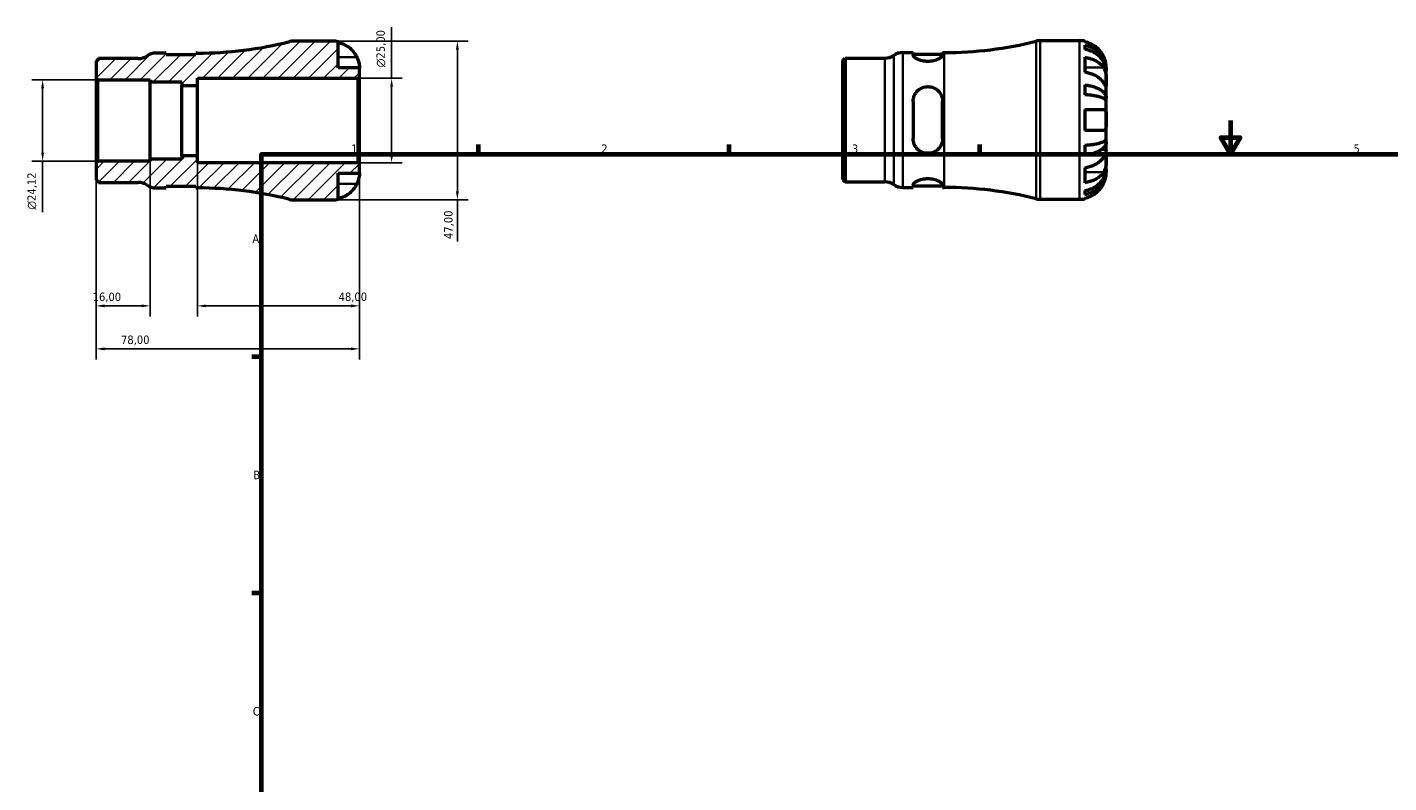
# Model space of a CAD drawing. Header units: millimetres. Extents: x -59 to 667, y 0 to 521.
# Tile 2 of 3: x -59 to 344, y 224 to 448. Entities that reach past the tile are written whole.
import ezdxf

# ---------------------------------------------------------------- set-up
doc = ezdxf.new("R2010")
doc.units = ezdxf.units.MM
for name, color, linetype, lineweight in [('Border (ISO)', 7, 'Continuous', 70), ('Dimension (ISO)', 7, 'Continuous', 25), ('Hatch (ISO)', 7, 'Continuous', 18), ('Visible (ISO)', 7, 'Continuous', 50), ('Visible Narrow (ISO)', 7, 'Continuous', 35)]:
    doc.layers.add(name, color=color, linetype=linetype, lineweight=lineweight)
doc.styles.add('Note Text (ISO)', font='tahoma.ttf')
doc.dimstyles.new('Default (ISO)', dxfattribs={"dimtxt": 2.5, "dimasz": 2.5, "dimexe": 3.175, "dimexo": 0, "dimgap": 0.762, "dimtad": 1, "dimrnd": 1e-08, "dimzin": 0, "dimtxsty": 'Note Text (ISO)', "dimcen": 0.09, "dimdle": 10, "dimclrd": 256, "dimclre": 256, "dimclrt": 232, "dimazin": 0, "dimtfac": 1.40208, "dimtmove": 0, "dimatfit": 3, "dimfxl": 1, "dimtolj": 1, "dimtzin": 0, "dimlwd": -1, "dimlwe": -1, "dimarcsym": 0})

# ---------------------------------------------------------------- blocks, each defined once
blk = doc.blocks.new('Borders Default Border')
at = {"layer": 'Border (ISO)'}
for p, q in [((74.25, 410), (74.25, 412.9)), ((148.5, 410), (148.5, 412.9)), ((222.75, 410), (222.75, 412.9)), ((10, 350), (7.1, 350)), ((10, 280), (7.1, 280))]:
    blk.add_line(p, q, dxfattribs=at)
at = {"layer": 'Border (ISO)', "flags": 128}
for points in [[(297, 420), (297, 410), (294.11, 415), (299.89, 415), (297, 410)], [(10, 10), (10, 410), (584, 410), (584, 10), (10, 10)]]:
    blk.add_lwpolyline(points, dxfattribs=at)
at = {"layer": 'Border (ISO)', "color": 232, "true_color": 0xca0064, "char_height": 2.5, "attachment_point": 7, "style": 'Note Text (ISO)'}
for s, insert in [('1', (36.56, 410.4)), ('2', (110.62, 410.4)), ('3', (184.85, 410.35)), ('4', (259, 410.4)), ('5', (333.39, 410.35)), ('A', (7.29, 383.75)), ('B', (7.59, 313.75)), ('C', (7.43, 243.71))]:
    blk.add_mtext(s, dxfattribs=dict(at, insert=insert))
blk = doc.blocks.new('*D7')
at = {"layer": 'Defpoints', "color": 0, "transparency": 16777216}
for p in [(31.12, 443.5), (31.12, 396.5), (68, 396.5)]:
    blk.add_point(p, dxfattribs=at)
at = {"layer": 'Dimension (ISO)', "transparency": 16777216}
for p, q in [((31.12, 443.5), (71.17, 443.5)), ((68, 441), (68, 399)), ((31.12, 396.5), (71.17, 396.5)), ((68, 396.5), (68, 384.13))]:
    blk.add_line(p, q, dxfattribs=at)
for points in [[(67.58, 441), (68.41, 441), (68, 443.5)], [(67.58, 399), (68.41, 399), (68, 396.5)]]:
    blk.add_solid(points, dxfattribs=at)
at = {"layer": 'Dimension (ISO)', "color": 232, "true_color": 0xca0064, "transparency": 16777216, "insert": (64.06, 384.9), "char_height": 2.5, "attachment_point": 1, "rotation": 90, "style": 'Note Text (ISO)'}
blk.add_mtext('\\A1;47,00', dxfattribs=at)
blk = doc.blocks.new('*D8')
at = {"layer": 'Defpoints', "color": 0, "transparency": 16777216}
for p in [(38.53, 432.5), (48.53, 432.5), (38.53, 407.5)]:
    blk.add_point(p, dxfattribs=at)
at = {"layer": 'Dimension (ISO)', "transparency": 16777216}
for p, q in [((48.53, 432.5), (48.53, 447.63)), ((38.53, 432.5), (51.7, 432.5)), ((48.53, 410), (48.53, 430)), ((38.53, 407.5), (51.7, 407.5))]:
    blk.add_line(p, q, dxfattribs=at)
for points in [[(48.11, 430), (48.95, 430), (48.53, 432.5)], [(48.11, 410), (48.95, 410), (48.53, 407.5)]]:
    blk.add_solid(points, dxfattribs=at)
at = {"layer": 'Dimension (ISO)', "color": 232, "true_color": 0xca0064, "transparency": 16777216, "insert": (44.01, 435.76), "char_height": 2.5, "attachment_point": 1, "rotation": 90, "style": 'Note Text (ISO)'}
blk.add_mtext('\\A1;\\fAIGDT|b0|i0;\\H2.5000;\\ln\\fTahoma|b0|i0;\\H2.5000;25,00', dxfattribs=at)
blk = doc.blocks.new('*D9')
at = {"layer": 'Defpoints', "color": 0, "transparency": 16777216}
for p in [(-39, 407.47), (-23, 408.54), (-39, 365.09)]:
    blk.add_point(p, dxfattribs=at)
at = {"layer": 'Dimension (ISO)', "transparency": 16777216}
for p, q in [((-39, 407.47), (-39, 361.91)), ((-23, 408.54), (-23, 361.91)), ((-25.5, 365.09), (-36.5, 365.09))]:
    blk.add_line(p, q, dxfattribs=at)
for points in [[(-36.5, 365.51), (-36.5, 364.67), (-39, 365.09)], [(-25.5, 365.51), (-25.5, 364.67), (-23, 365.09)]]:
    blk.add_solid(points, dxfattribs=at)
at = {"layer": 'Dimension (ISO)', "color": 232, "true_color": 0xca0064, "transparency": 16777216, "insert": (-40.02, 369.02), "char_height": 2.5, "attachment_point": 1, "style": 'Note Text (ISO)'}
blk.add_mtext('\\A1;16,00', dxfattribs=at)
blk = doc.blocks.new('*D10')
at = {"layer": 'Defpoints', "color": 0, "transparency": 16777216}
for p in [(-9, 409.58), (39, 407.03), (39, 365.09)]:
    blk.add_point(p, dxfattribs=at)
at = {"layer": 'Dimension (ISO)', "transparency": 16777216}
for p, q in [((-9, 409.58), (-9, 361.91)), ((39, 407.03), (39, 361.91)), ((-6.5, 365.09), (36.5, 365.09))]:
    blk.add_line(p, q, dxfattribs=at)
for points in [[(-6.5, 365.51), (-6.5, 364.67), (-9, 365.09)], [(36.5, 365.51), (36.5, 364.67), (39, 365.09)]]:
    blk.add_solid(points, dxfattribs=at)
at = {"layer": 'Dimension (ISO)', "color": 232, "true_color": 0xca0064, "transparency": 16777216, "insert": (32.83, 369.03), "char_height": 2.5, "attachment_point": 1, "style": 'Note Text (ISO)'}
blk.add_mtext('\\A1;48,00', dxfattribs=at)
blk = doc.blocks.new('*D11')
at = {"layer": 'Defpoints', "color": 0, "transparency": 16777216}
for p in [(-39, 407.47), (39, 407.03), (-39, 352.35)]:
    blk.add_point(p, dxfattribs=at)
at = {"layer": 'Dimension (ISO)', "transparency": 16777216}
for p, q in [((-39, 407.47), (-39, 349.18)), ((39, 407.03), (39, 349.18)), ((36.5, 352.35), (-36.5, 352.35))]:
    blk.add_line(p, q, dxfattribs=at)
for points in [[(-36.5, 352.77), (-36.5, 351.93), (-39, 352.35)], [(36.5, 352.77), (36.5, 351.93), (39, 352.35)]]:
    blk.add_solid(points, dxfattribs=at)
at = {"layer": 'Dimension (ISO)', "color": 232, "true_color": 0xca0064, "transparency": 16777216, "insert": (-31.62, 356.29), "char_height": 2.5, "attachment_point": 1, "style": 'Note Text (ISO)'}
blk.add_mtext('\\A1;78,00', dxfattribs=at)
blk = doc.blocks.new('*D12')
at = {"layer": 'Defpoints', "color": 0, "transparency": 16777216}
for p in [(-38.53, 432.06), (-54.83, 407.94), (-38.53, 407.94)]:
    blk.add_point(p, dxfattribs=at)
at = {"layer": 'Dimension (ISO)', "transparency": 16777216}
for p, q in [((-38.53, 432.06), (-58, 432.06)), ((-54.83, 429.56), (-54.83, 410.44)), ((-38.53, 407.94), (-58, 407.94)), ((-54.83, 407.94), (-54.83, 392.82))]:
    blk.add_line(p, q, dxfattribs=at)
for points in [[(-55.24, 429.56), (-54.41, 429.56), (-54.83, 432.06)], [(-55.24, 410.44), (-54.41, 410.44), (-54.83, 407.94)]]:
    blk.add_solid(points, dxfattribs=at)
at = {"layer": 'Dimension (ISO)', "color": 232, "true_color": 0xca0064, "transparency": 16777216, "insert": (-59.35, 393.58), "char_height": 2.5, "attachment_point": 1, "rotation": 90, "style": 'Note Text (ISO)'}
blk.add_mtext('\\A1;\\fAIGDT|b0|i0;\\H2.5000;\\ln\\fTahoma|b0|i0;\\H2.5000;24,12', dxfattribs=at)

msp = doc.modelspace()

# ---------------------------------------------------------------- hatches: boundary and pattern name
at = {"layer": 'Hatch (ISO)'}
h = msp.add_hatch(dxfattribs=at)
h.set_pattern_fill('ANSI31', color=256, scale=25.4, style=0)
h.set_pattern_definition([(45, (0, 0), (-2.245064, 2.245064), [])])
edge = h.paths.add_edge_path()
edge.add_ellipse((19.428, 401.2), major_axis=(-1.148, -4.558), ratio=1, start_angle=0, end_angle=14.13648)
edge.add_line((19.428, 396.5), (31.124, 396.5))
edge.add_ellipse((31.124, 404.375), major_axis=(0, -7.875), ratio=1, start_angle=0, end_angle=11.53696)
edge.add_line((32.699, 396.659), (32.699, 404.375))
edge.add_line((32.699, 404.375), (38.999, 404.375))
edge.add_line((38.999, 404.375), (38.999, 407.03))
edge.add_line((38.999, 407.03), (38.529, 407.5))
edge.add_line((38.529, 407.5), (-9.001, 407.5))
edge.add_line((-9.001, 407.5), (-9.001, 409.583))
edge.add_line((-9.001, 409.583), (-13.621, 409.583))
edge.add_line((-13.621, 409.583), (-13.621, 408.544))
edge.add_line((-13.621, 408.544), (-23.001, 408.544))
edge.add_line((-23.001, 408.544), (-23.001, 407.942))
edge.add_line((-23.001, 407.942), (-38.531, 407.942))
edge.add_line((-38.531, 407.942), (-39.001, 407.471))
edge.add_line((-39.001, 407.471), (-39.001, 402.394))
edge.add_line((-39.001, 402.394), (-38.277, 401.67))
edge.add_line((-38.277, 401.67), (-26.573, 401.67))
edge.add_ellipse((-26.573, 396.97), major_axis=(0, 4.7), ratio=1, start_angle=325.58849, end_angle=360, ccw=False)
edge.add_ellipse((-21.26, 404.725), major_axis=(-2.656, -3.877), ratio=1, start_angle=0, end_angle=34.41151)
edge.add_line((-21.26, 400.025), (-18.198, 400.025))
edge.add_line((-18.198, 400.025), (-18.198, 400.525))
edge.add_line((-18.198, 400.525), (-9.448, 400.525))
edge.add_line((-9.448, 400.525), (-9.448, 400.025))
edge.add_line((-9.448, 400.025), (-9.001, 400.025))
edge.add_ellipse((-9.001, 288.324), major_axis=(0, 111.701), ratio=1, start_angle=345.86352, end_angle=360, ccw=False)
edge = h.paths.add_edge_path()
edge.add_ellipse((19.428, 438.8), major_axis=(0, 4.7), ratio=1, start_angle=0, end_angle=14.13648)
edge.add_ellipse((-9.001, 551.676), major_axis=(27.281, -108.318), ratio=1, start_angle=345.86352, end_angle=360, ccw=False)
edge.add_line((-9.001, 439.975), (-9.448, 439.975))
edge.add_line((-9.448, 439.975), (-9.448, 439.475))
edge.add_line((-9.448, 439.475), (-18.198, 439.475))
edge.add_line((-18.198, 439.475), (-18.198, 439.975))
edge.add_line((-18.198, 439.975), (-21.26, 439.975))
edge.add_ellipse((-21.26, 435.275), major_axis=(0, 4.7), ratio=1, start_angle=0, end_angle=34.41151)
edge.add_ellipse((-26.573, 443.03), major_axis=(2.656, -3.878), ratio=1, start_angle=325.58849, end_angle=360, ccw=False)
edge.add_line((-26.573, 438.33), (-38.277, 438.33))
edge.add_line((-38.277, 438.33), (-39.001, 437.606))
edge.add_line((-39.001, 437.606), (-39.001, 432.529))
edge.add_line((-39.001, 432.529), (-38.531, 432.058))
edge.add_line((-38.531, 432.058), (-23.001, 432.058))
edge.add_line((-23.001, 432.058), (-23.001, 431.456))
edge.add_line((-23.001, 431.456), (-13.621, 431.456))
edge.add_line((-13.621, 431.456), (-13.621, 430.417))
edge.add_line((-13.621, 430.417), (-9.001, 430.417))
edge.add_line((-9.001, 430.417), (-9.001, 432.5))
edge.add_line((-9.001, 432.5), (38.529, 432.5))
edge.add_line((38.529, 432.5), (38.999, 432.97))
edge.add_line((38.999, 432.97), (38.999, 435.625))
edge.add_line((38.999, 435.625), (32.699, 435.625))
edge.add_line((32.699, 435.625), (32.699, 443.341))
edge.add_ellipse((31.124, 435.625), major_axis=(1.575, 7.716), ratio=1, start_angle=0, end_angle=11.53696)
edge.add_line((31.124, 443.5), (19.428, 443.5))

# ---------------------------------------------------------------- linework, layer by layer
at = {"layer": 'Visible (ISO)'}
for p, q in [((240.604, 443.655), (252.3, 443.655)), ((-18.198, 439.975), (-21.26, 439.975)), ((-18.198, 439.475), (-18.198, 439.975)), ((-9.001, 439.975), (-9.448, 439.975)), ((-9.448, 439.975), (-9.448, 439.475)), ((31.124, 443.5), (19.428, 443.5)), ((32.699, 435.625), (32.699, 443.341)), ((199.916, 440.13), (202.979, 440.13)), ((202.979, 440.13), (202.979, 439.358)), ((202.979, 439.63), (211.729, 439.63)), ((211.729, 439.358), (211.729, 440.13)), ((211.729, 440.13), (212.175, 440.13)), ((253.875, 443.496), (253.875, 443.282)), ((253.875, 442.274), (253.875, 441.066)), ((-38.277, 438.33), (-39.001, 437.606)), ((-39.001, 437.606), (-39.001, 432.529)), ((-26.573, 438.33), (-38.277, 438.33)), ((-9.448, 439.475), (-18.198, 439.475)), ((38.999, 435.625), (32.699, 435.625)), ((38.999, 432.97), (38.999, 435.625)), ((182.175, 437.761), (182.899, 438.485)), ((182.175, 402.548), (182.175, 437.761)), ((182.899, 438.485), (194.604, 438.485)), ((182.899, 438.485), (182.899, 401.825)), ((253.875, 438.736), (253.875, 434.281)), ((260.175, 434.774), (260.175, 435.78)), ((-39.001, 432.529), (-38.531, 432.058)), ((-39.001, 432.529), (-39.001, 407.471)), ((-38.531, 432.058), (-23.001, 432.058)), ((-38.531, 407.942), (-38.531, 432.058)), ((-23.001, 432.058), (-23.001, 431.456)), ((-9.001, 430.417), (-9.001, 432.5)), ((-9.001, 432.5), (38.529, 432.5)), ((38.529, 432.5), (38.999, 432.97)), ((38.529, 432.5), (38.529, 407.5)), ((38.999, 407.03), (38.999, 432.97)), ((260.175, 434.774), (260.163, 434.774)), ((260.175, 434.392), (260.175, 434.774)), ((260.175, 431.203), (260.175, 434.392)), ((-23.001, 431.456), (-13.621, 431.456)), ((-23.001, 408.544), (-23.001, 431.456)), ((-13.621, 431.456), (-13.621, 430.417)), ((-13.621, 430.417), (-9.001, 430.417)), ((-13.621, 409.583), (-13.621, 430.417)), ((-9.001, 409.583), (-9.001, 430.417)), ((253.875, 430.525), (253.875, 427.609)), ((260.175, 426.593), (260.175, 431.203)), ((202.979, 425.655), (202.979, 414.655)), ((211.729, 414.655), (211.729, 425.655)), ((260.175, 426.593), (259.267, 426.593)), ((260.175, 425.669), (260.175, 426.593)), ((260.175, 420.155), (260.175, 425.669)), ((253.875, 423.305), (253.875, 417.005)), ((260.175, 414.64), (260.175, 420.155)), ((253.875, 412.701), (253.875, 409.785)), ((260.175, 413.717), (259.267, 413.717)), ((260.175, 413.717), (260.175, 414.64)), ((260.175, 409.106), (260.175, 413.717)), ((-38.531, 407.942), (-39.001, 407.471)), ((-39.001, 407.471), (-39.001, 402.394)), ((-23.001, 407.942), (-38.531, 407.942)), ((-13.621, 408.544), (-23.001, 408.544)), ((-23.001, 408.544), (-23.001, 407.942)), ((-9.001, 409.583), (-13.621, 409.583)), ((-13.621, 409.583), (-13.621, 408.544)), ((-9.001, 407.5), (-9.001, 409.583)), ((38.529, 407.5), (-9.001, 407.5)), ((38.999, 407.03), (38.529, 407.5)), ((260.175, 405.918), (260.175, 409.106)), ((32.699, 396.659), (32.699, 404.375)), ((32.699, 404.375), (38.999, 404.375)), ((38.999, 404.375), (38.999, 407.03)), ((253.875, 406.029), (253.875, 401.574)), ((260.175, 405.535), (260.163, 405.535)), ((260.175, 405.535), (260.175, 405.918)), ((260.175, 404.53), (260.175, 405.535)), ((-39.001, 402.394), (-38.277, 401.67)), ((-38.277, 401.67), (-26.573, 401.67)), ((-21.26, 400.025), (-18.198, 400.025)), ((-18.198, 400.025), (-18.198, 400.525)), ((-18.198, 400.525), (-9.448, 400.525)), ((-9.448, 400.525), (-9.448, 400.025)), ((-9.448, 400.025), (-9.001, 400.025)), ((182.175, 402.548), (182.899, 401.825)), ((182.899, 401.825), (194.604, 401.825)), ((199.916, 400.18), (202.979, 400.18)), ((202.979, 400.952), (202.979, 400.18)), ((202.979, 400.68), (211.729, 400.68)), ((211.729, 400.18), (211.729, 400.952)), ((211.729, 400.18), (212.175, 400.18)), ((253.875, 399.244), (253.875, 398.036)), ((19.428, 396.5), (31.124, 396.5)), ((240.604, 396.655), (252.3, 396.655)), ((253.875, 397.028), (253.875, 396.814))]:
    msp.add_line(p, q, dxfattribs=at)
for centre, radius, start, end in [((240.604, 438.955), 4.7, 90, 104.13648), ((252.3, 435.78), 7.875, 78.46304, 90), ((-21.26, 435.275), 4.7, 90, 124.41151), ((-9.001, 551.676), 111.701, 270, 284.13648), ((19.428, 438.8), 4.7, 90, 104.13648), ((31.124, 435.625), 7.875, 78.46304, 90), ((199.916, 435.43), 4.7, 90, 124.41151), ((212.175, 551.831), 111.701, 270, 284.13648), ((-26.573, 443.03), 4.7, 270, 304.41151), ((194.604, 443.185), 4.7, 270, 304.41151), ((-26.573, 396.97), 4.7, 55.58849, 90), ((-21.26, 404.725), 4.7, 235.58849, 270), ((-9.001, 288.324), 111.701, 75.86352, 90), ((194.604, 397.125), 4.7, 55.58849, 90), ((199.916, 404.88), 4.7, 235.58849, 270), ((212.175, 288.479), 111.701, 75.86352, 90), ((19.428, 401.2), 4.7, 255.86352, 270), ((31.124, 404.375), 7.875, 270, 281.53696), ((240.604, 401.355), 4.7, 255.86352, 270), ((252.3, 404.53), 7.875, 270, 281.53696)]:
    msp.add_arc(centre, radius, start, end, dxfattribs=at)
for points, knots in [([(32.699, 443.127), (33.201, 443.024), (33.691, 442.869), (34.574, 442.501), (35.046, 442.253), (35.926, 441.661), (36.335, 441.318), (37.023, 440.625), (37.366, 440.211), (37.874, 439.445), (38.063, 439.108), (38.221, 438.775)], [0.14941001, 0.14941001, 0.14941001, 0.14941001, 0.29044502, 0.29044502, 0.43634177, 0.43634177, 0.58223851, 0.58223851, 0.72934673, 0.72934673, 0.83526259, 0.83526259, 0.83526259, 0.83526259]), ([(259.398, 438.93), (259.24, 439.263), (259.051, 439.6), (258.543, 440.366), (258.2, 440.78), (257.511, 441.473), (257.103, 441.816), (256.222, 442.407), (255.751, 442.656), (254.868, 443.024), (254.377, 443.179), (253.875, 443.282)], [3.89239507, 3.89239507, 3.89239507, 3.89239507, 3.99831093, 3.99831093, 4.14541915, 4.14541915, 4.2913159, 4.2913159, 4.43721264, 4.43721264, 4.57824766, 4.57824766, 4.57824766, 4.57824766]), ([(253.875, 442.274), (254.381, 442.174), (254.874, 442.023), (255.76, 441.667), (256.231, 441.427), (257.112, 440.857), (257.521, 440.526), (258.209, 439.859), (258.551, 439.461), (259.14, 438.606), (259.388, 438.147), (259.761, 437.274), (259.92, 436.778), (260.127, 435.765), (260.175, 435.248), (260.175, 434.774)], [0.1494024, 0.1494024, 0.1494024, 0.1494024, 0.2912498, 0.2912498, 0.4370651, 0.4370651, 0.5828803, 0.5828803, 0.7290354, 0.7290354, 0.8751905, 0.8751905, 1.0219149, 1.0219149, 1.1686392, 1.1686392, 1.1686392, 1.1686392]), ([(260.175, 434.392), (260.175, 434.813), (260.127, 435.273), (259.92, 436.175), (259.761, 436.616), (259.388, 437.394), (259.14, 437.801), (258.551, 438.563), (258.209, 438.917), (257.521, 439.51), (257.112, 439.805), (256.231, 440.313), (255.76, 440.526), (254.874, 440.843), (254.381, 440.977), (253.875, 441.066)], [3.5133937, 3.5133937, 3.5133937, 3.5133937, 3.6601181, 3.6601181, 3.8068425, 3.8068425, 3.9529976, 3.9529976, 4.0991526, 4.0991526, 4.2449679, 4.2449679, 4.3907831, 4.3907831, 4.5326305, 4.5326305, 4.5326305, 4.5326305]), ([(38.221, 438.775), (38.283, 438.644), (38.342, 438.512), (38.478, 438.186), (38.551, 437.994), (38.682, 437.605), (38.739, 437.41), (38.854, 436.961), (38.9, 436.719), (38.972, 436.235), (38.987, 436.018), (39.001, 435.708), (38.999, 435.625), (38.999, 435.625)], [-0.50816407, -0.50816407, -0.50816407, -0.50816407, -0.46460526, -0.46460526, -0.40154747, -0.40154747, -0.3356183, -0.3356183, -0.24286964, -0.24286964, -0.12490659, -0.12490659, 0, 0, 0, 0]), ([(211.729, 439.358), (211.729, 439.195), (211.612, 438.994), (211.149, 438.573), (210.804, 438.353), (210.026, 437.99), (209.548, 437.82), (208.489, 437.583), (207.906, 437.518), (207.354, 437.518), (206.801, 437.518), (206.218, 437.583), (205.159, 437.82), (204.681, 437.99), (203.903, 438.353), (203.558, 438.573), (203.095, 438.994), (202.979, 439.195), (202.979, 439.358)], [-0.6861227, -0.6861227, -0.6861227, -0.6861227, -0.5089318, -0.5089318, -0.3317408, -0.3317408, -0.1658704, -0.1658704, 0, 0, 0, 0.1658704, 0.1658704, 0.3317408, 0.3317408, 0.5089318, 0.5089318, 0.6861227, 0.6861227, 0.6861227, 0.6861227]), ([(253.875, 438.736), (254.377, 438.663), (254.868, 438.553), (255.751, 438.293), (256.222, 438.117), (257.103, 437.699), (257.511, 437.456), (258.2, 436.967), (258.543, 436.674), (259.051, 436.132), (259.24, 435.894), (259.398, 435.658)], [0.14941001, 0.14941001, 0.14941001, 0.14941001, 0.29044502, 0.29044502, 0.43634177, 0.43634177, 0.58223851, 0.58223851, 0.72934673, 0.72934673, 0.83526259, 0.83526259, 0.83526259, 0.83526259]), ([(260.175, 435.78), (260.175, 435.78), (260.176, 435.803), (260.174, 435.897), (260.173, 435.971), (260.159, 436.24), (260.139, 436.483), (260.054, 436.994), (260.004, 437.231), (259.886, 437.668), (259.827, 437.859), (259.691, 438.248), (259.613, 438.446), (259.486, 438.739), (259.443, 438.835), (259.398, 438.93)], [-2.17667965, -2.17667965, -2.17667965, -2.17667965, -2.11086653, -2.11086653, -2.04055216, -2.04055216, -1.91738302, -1.91738302, -1.82942275, -1.82942275, -1.76558177, -1.76558177, -1.70117883, -1.70117883, -1.66961913, -1.66961913, -1.66961913, -1.66961913]), ([(259.398, 435.658), (259.456, 435.572), (259.511, 435.48), (259.647, 435.225), (259.723, 435.053), (259.858, 434.68), (259.916, 434.479), (260.03, 433.98), (260.077, 433.679), (260.148, 432.983), (260.164, 432.595), (260.177, 431.847), (260.175, 431.498), (260.175, 431.203)], [-0.50766593, -0.50766593, -0.50766593, -0.50766593, -0.46718991, -0.46718991, -0.40200215, -0.40200215, -0.33506637, -0.33506637, -0.24300458, -0.24300458, -0.12488859, -0.12488859, 0, 0, 0, 0]), ([(259.398, 431.203), (259.24, 431.439), (259.051, 431.677), (258.543, 432.219), (258.2, 432.512), (257.511, 433.002), (257.103, 433.244), (256.222, 433.662), (255.751, 433.838), (254.868, 434.098), (254.377, 434.208), (253.875, 434.281)], [3.89239507, 3.89239507, 3.89239507, 3.89239507, 3.99831093, 3.99831093, 4.14541915, 4.14541915, 4.2913159, 4.2913159, 4.43721264, 4.43721264, 4.57824766, 4.57824766, 4.57824766, 4.57824766]), ([(202.979, 425.655), (202.979, 426.223), (203.095, 426.82), (203.558, 427.909), (203.903, 428.403), (204.681, 429.158), (205.159, 429.483), (206.218, 429.919), (206.801, 430.03), (207.906, 430.03), (208.489, 429.919), (209.548, 429.483), (210.026, 429.158), (210.804, 428.403), (211.149, 427.909), (211.612, 426.82), (211.729, 426.223), (211.729, 425.655)], [0.6657302, 0.6657302, 0.6657302, 0.6657302, 0.8429211, 0.8429211, 1.020112, 1.020112, 1.1859825, 1.1859825, 1.3518529, 1.3518529, 1.5177233, 1.5177233, 1.6835937, 1.6835937, 1.8607846, 1.8607846, 2.0379756, 2.0379756, 2.0379756, 2.0379756]), ([(253.875, 430.525), (254.381, 430.472), (254.874, 430.393), (255.76, 430.207), (256.231, 430.081), (257.112, 429.782), (257.521, 429.608), (258.209, 429.259), (258.551, 429.05), (259.14, 428.602), (259.388, 428.361), (259.761, 427.903), (259.92, 427.644), (260.127, 427.113), (260.175, 426.841), (260.175, 426.593)], [0.1494024, 0.1494024, 0.1494024, 0.1494024, 0.2912498, 0.2912498, 0.4370651, 0.4370651, 0.5828803, 0.5828803, 0.7290354, 0.7290354, 0.8751905, 0.8751905, 1.0219149, 1.0219149, 1.1686392, 1.1686392, 1.1686392, 1.1686392]), ([(260.175, 425.669), (260.175, 425.792), (260.127, 425.926), (259.92, 426.188), (259.761, 426.316), (259.388, 426.542), (259.14, 426.66), (258.551, 426.881), (258.209, 426.984), (257.521, 427.157), (257.112, 427.242), (256.231, 427.39), (255.76, 427.452), (254.874, 427.544), (254.381, 427.583), (253.875, 427.609)], [3.5133937, 3.5133937, 3.5133937, 3.5133937, 3.6601181, 3.6601181, 3.8068425, 3.8068425, 3.9529976, 3.9529976, 4.0991526, 4.0991526, 4.2449679, 4.2449679, 4.3907831, 4.3907831, 4.5326305, 4.5326305, 4.5326305, 4.5326305]), ([(260.175, 431.203), (260.175, 431.048), (260.176, 430.909), (260.174, 430.661), (260.173, 430.555), (260.16, 430.357), (260.145, 430.292), (260.081, 430.273), (260.033, 430.311), (259.916, 430.452), (259.858, 430.531), (259.723, 430.723), (259.647, 430.833), (259.511, 431.035), (259.456, 431.117), (259.398, 431.203)], [0, 0, 0, 0, 0.06608139, 0.06608139, 0.13667451, 0.13667451, 0.23873403, 0.23873403, 0.33457773, 0.33457773, 0.40157847, 0.40157847, 0.46685307, 0.46685307, 0.50745344, 0.50745344, 0.50745344, 0.50745344]), ([(253.875, 423.305), (254.377, 423.305), (254.868, 423.305), (255.751, 423.305), (256.222, 423.305), (257.103, 423.305), (257.511, 423.305), (258.2, 423.305), (258.543, 423.305), (259.051, 423.305), (259.24, 423.305), (259.398, 423.305)], [0.14941001, 0.14941001, 0.14941001, 0.14941001, 0.29044502, 0.29044502, 0.43634177, 0.43634177, 0.58223851, 0.58223851, 0.72934673, 0.72934673, 0.83526259, 0.83526259, 0.83526259, 0.83526259]), ([(259.398, 423.305), (259.46, 423.305), (259.519, 423.297), (259.655, 423.256), (259.727, 423.213), (259.859, 423.087), (259.916, 423.002), (260.03, 422.748), (260.077, 422.561), (260.149, 422.059), (260.164, 421.729), (260.177, 420.983), (260.175, 420.571), (260.175, 420.155)], [-0.50816407, -0.50816407, -0.50816407, -0.50816407, -0.46460526, -0.46460526, -0.40154747, -0.40154747, -0.3356183, -0.3356183, -0.24286964, -0.24286964, -0.12490659, -0.12490659, 0, 0, 0, 0]), ([(260.175, 420.155), (260.175, 419.936), (260.176, 419.717), (260.174, 419.273), (260.173, 419.05), (260.159, 418.464), (260.139, 418.13), (260.054, 417.653), (260.004, 417.487), (259.886, 417.261), (259.827, 417.186), (259.691, 417.073), (259.613, 417.036), (259.486, 417.009), (259.443, 417.005), (259.398, 417.005)], [-2.17667965, -2.17667965, -2.17667965, -2.17667965, -2.11086653, -2.11086653, -2.04055216, -2.04055216, -1.91738302, -1.91738302, -1.82942275, -1.82942275, -1.76558177, -1.76558177, -1.70117883, -1.70117883, -1.66961913, -1.66961913, -1.66961913, -1.66961913]), ([(259.398, 417.005), (259.24, 417.005), (259.051, 417.005), (258.543, 417.005), (258.2, 417.005), (257.511, 417.005), (257.103, 417.005), (256.222, 417.005), (255.751, 417.005), (254.868, 417.005), (254.377, 417.005), (253.875, 417.005)], [3.89239507, 3.89239507, 3.89239507, 3.89239507, 3.99831093, 3.99831093, 4.14541915, 4.14541915, 4.2913159, 4.2913159, 4.43721264, 4.43721264, 4.57824766, 4.57824766, 4.57824766, 4.57824766]), ([(211.729, 414.655), (211.729, 414.087), (211.612, 413.49), (211.149, 412.401), (210.804, 411.907), (210.026, 411.151), (209.548, 410.827), (208.489, 410.391), (207.906, 410.28), (207.354, 410.28), (206.801, 410.28), (206.218, 410.391), (205.159, 410.827), (204.681, 411.151), (203.903, 411.907), (203.558, 412.401), (203.095, 413.49), (202.979, 414.087), (202.979, 414.655)], [-0.6861227, -0.6861227, -0.6861227, -0.6861227, -0.5089318, -0.5089318, -0.3317408, -0.3317408, -0.1658704, -0.1658704, 0, 0, 0, 0.1658704, 0.1658704, 0.3317408, 0.3317408, 0.5089318, 0.5089318, 0.6861227, 0.6861227, 0.6861227, 0.6861227]), ([(253.875, 412.701), (254.381, 412.727), (254.874, 412.766), (255.76, 412.858), (256.231, 412.92), (257.112, 413.068), (257.521, 413.153), (258.209, 413.326), (258.551, 413.428), (259.14, 413.65), (259.388, 413.768), (259.761, 413.994), (259.92, 414.122), (260.127, 414.384), (260.175, 414.518), (260.175, 414.64)], [0.1494024, 0.1494024, 0.1494024, 0.1494024, 0.2912498, 0.2912498, 0.4370651, 0.4370651, 0.5828803, 0.5828803, 0.7290354, 0.7290354, 0.8751905, 0.8751905, 1.0219149, 1.0219149, 1.1686392, 1.1686392, 1.1686392, 1.1686392]), ([(260.175, 413.717), (260.175, 413.468), (260.127, 413.197), (259.92, 412.666), (259.761, 412.406), (259.388, 411.948), (259.14, 411.708), (258.551, 411.26), (258.209, 411.051), (257.521, 410.702), (257.112, 410.528), (256.231, 410.229), (255.76, 410.103), (254.874, 409.917), (254.381, 409.838), (253.875, 409.785)], [3.5133937, 3.5133937, 3.5133937, 3.5133937, 3.6601181, 3.6601181, 3.8068425, 3.8068425, 3.9529976, 3.9529976, 4.0991526, 4.0991526, 4.2449679, 4.2449679, 4.3907831, 4.3907831, 4.5326305, 4.5326305, 4.5326305, 4.5326305]), ([(253.875, 406.029), (254.377, 406.102), (254.868, 406.212), (255.751, 406.472), (256.222, 406.647), (257.103, 407.066), (257.511, 407.308), (258.2, 407.798), (258.543, 408.091), (259.051, 408.633), (259.24, 408.871), (259.398, 409.106)], [0.14941001, 0.14941001, 0.14941001, 0.14941001, 0.29044502, 0.29044502, 0.43634177, 0.43634177, 0.58223851, 0.58223851, 0.72934673, 0.72934673, 0.83526259, 0.83526259, 0.83526259, 0.83526259]), ([(259.398, 409.106), (259.456, 409.193), (259.511, 409.275), (259.647, 409.476), (259.723, 409.587), (259.858, 409.779), (259.916, 409.857), (260.03, 409.995), (260.077, 410.034), (260.148, 410.021), (260.164, 409.942), (260.177, 409.634), (260.175, 409.401), (260.175, 409.106)], [-0.50766593, -0.50766593, -0.50766593, -0.50766593, -0.46718991, -0.46718991, -0.40200215, -0.40200215, -0.33506637, -0.33506637, -0.24300458, -0.24300458, -0.12488859, -0.12488859, 0, 0, 0, 0]), ([(260.175, 409.106), (260.175, 408.951), (260.176, 408.779), (260.174, 408.397), (260.173, 408.186), (260.16, 407.646), (260.145, 407.311), (260.081, 406.655), (260.033, 406.342), (259.916, 405.831), (259.858, 405.63), (259.723, 405.257), (259.647, 405.086), (259.511, 404.83), (259.456, 404.738), (259.398, 404.652)], [0, 0, 0, 0, 0.06608139, 0.06608139, 0.13667451, 0.13667451, 0.23873403, 0.23873403, 0.33457773, 0.33457773, 0.40157847, 0.40157847, 0.46685307, 0.46685307, 0.50745344, 0.50745344, 0.50745344, 0.50745344]), ([(38.999, 404.375), (38.999, 404.375), (38.999, 404.352), (38.998, 404.258), (38.997, 404.184), (38.983, 403.914), (38.963, 403.672), (38.878, 403.161), (38.828, 402.924), (38.709, 402.487), (38.651, 402.296), (38.514, 401.907), (38.437, 401.709), (38.31, 401.416), (38.266, 401.32), (38.221, 401.225)], [-2.17667965, -2.17667965, -2.17667965, -2.17667965, -2.11086653, -2.11086653, -2.04055216, -2.04055216, -1.91738302, -1.91738302, -1.82942275, -1.82942275, -1.76558177, -1.76558177, -1.70117883, -1.70117883, -1.66961913, -1.66961913, -1.66961913, -1.66961913]), ([(253.875, 399.244), (254.381, 399.333), (254.874, 399.467), (255.76, 399.784), (256.231, 399.997), (257.112, 400.505), (257.521, 400.8), (258.209, 401.393), (258.551, 401.747), (259.14, 402.508), (259.388, 402.916), (259.761, 403.694), (259.92, 404.135), (260.127, 405.036), (260.175, 405.497), (260.175, 405.918)], [0.1494024, 0.1494024, 0.1494024, 0.1494024, 0.2912498, 0.2912498, 0.4370651, 0.4370651, 0.5828803, 0.5828803, 0.7290354, 0.7290354, 0.8751905, 0.8751905, 1.0219149, 1.0219149, 1.1686392, 1.1686392, 1.1686392, 1.1686392]), ([(260.175, 405.535), (260.175, 405.062), (260.127, 404.545), (259.92, 403.532), (259.761, 403.036), (259.388, 402.163), (259.14, 401.704), (258.551, 400.848), (258.209, 400.451), (257.521, 399.784), (257.112, 399.453), (256.231, 398.882), (255.76, 398.643), (254.874, 398.287), (254.381, 398.136), (253.875, 398.036)], [3.5133937, 3.5133937, 3.5133937, 3.5133937, 3.6601181, 3.6601181, 3.8068425, 3.8068425, 3.9529976, 3.9529976, 4.0991526, 4.0991526, 4.2449679, 4.2449679, 4.3907831, 4.3907831, 4.5326305, 4.5326305, 4.5326305, 4.5326305]), ([(259.398, 404.652), (259.24, 404.416), (259.051, 404.178), (258.543, 403.636), (258.2, 403.343), (257.511, 402.853), (257.103, 402.611), (256.222, 402.193), (255.751, 402.017), (254.868, 401.757), (254.377, 401.647), (253.875, 401.574)], [3.89239507, 3.89239507, 3.89239507, 3.89239507, 3.99831093, 3.99831093, 4.14541915, 4.14541915, 4.2913159, 4.2913159, 4.43721264, 4.43721264, 4.57824766, 4.57824766, 4.57824766, 4.57824766]), ([(259.398, 401.38), (259.46, 401.511), (259.519, 401.643), (259.655, 401.969), (259.727, 402.161), (259.859, 402.55), (259.916, 402.745), (260.03, 403.194), (260.077, 403.436), (260.149, 403.919), (260.164, 404.137), (260.177, 404.447), (260.175, 404.53), (260.175, 404.53)], [-0.50816407, -0.50816407, -0.50816407, -0.50816407, -0.46460526, -0.46460526, -0.40154747, -0.40154747, -0.3356183, -0.3356183, -0.24286964, -0.24286964, -0.12490659, -0.12490659, 0, 0, 0, 0]), ([(38.221, 401.225), (38.063, 400.892), (37.874, 400.555), (37.366, 399.789), (37.023, 399.375), (36.335, 398.682), (35.926, 398.339), (35.046, 397.747), (34.574, 397.499), (33.691, 397.131), (33.201, 396.976), (32.699, 396.873)], [3.89239507, 3.89239507, 3.89239507, 3.89239507, 3.99831093, 3.99831093, 4.14541915, 4.14541915, 4.2913159, 4.2913159, 4.43721264, 4.43721264, 4.57824766, 4.57824766, 4.57824766, 4.57824766]), ([(202.979, 400.952), (202.979, 401.115), (203.095, 401.315), (203.558, 401.737), (203.903, 401.957), (204.681, 402.32), (205.159, 402.49), (206.218, 402.727), (206.801, 402.792), (207.906, 402.792), (208.489, 402.727), (209.548, 402.49), (210.026, 402.32), (210.804, 401.957), (211.149, 401.737), (211.612, 401.315), (211.729, 401.115), (211.729, 400.952)], [0.6657302, 0.6657302, 0.6657302, 0.6657302, 0.8429211, 0.8429211, 1.020112, 1.020112, 1.1859825, 1.1859825, 1.3518529, 1.3518529, 1.5177233, 1.5177233, 1.6835937, 1.6835937, 1.8607846, 1.8607846, 2.0379756, 2.0379756, 2.0379756, 2.0379756]), ([(253.875, 397.028), (254.377, 397.131), (254.868, 397.286), (255.751, 397.654), (256.222, 397.902), (257.103, 398.494), (257.511, 398.837), (258.2, 399.529), (258.543, 399.944), (259.051, 400.71), (259.24, 401.047), (259.398, 401.38)], [0.14941001, 0.14941001, 0.14941001, 0.14941001, 0.29044502, 0.29044502, 0.43634177, 0.43634177, 0.58223851, 0.58223851, 0.72934673, 0.72934673, 0.83526259, 0.83526259, 0.83526259, 0.83526259])]:
    msp.add_open_spline(points, degree=3, knots=knots, dxfattribs=at)
at = {"layer": 'Visible Narrow (ISO)'}
for p, q in [((199.916, 439.884), (199.916, 400.426)), ((212.175, 400.426), (212.175, 439.884)), ((239.456, 397.085), (239.456, 443.225)), ((240.604, 443.366), (240.604, 396.944)), ((252.3, 396.944), (252.3, 443.366)), ((37.945, 438.775), (32.975, 438.775)), ((194.604, 402.051), (194.604, 438.259)), ((197.26, 401.238), (197.26, 439.072)), ((259.122, 435.658), (254.152, 435.658)), ((259.122, 404.652), (254.152, 404.652)), ((37.945, 401.225), (32.975, 401.225))]:
    msp.add_line(p, q, dxfattribs=at)

# ---------------------------------------------------------------- block references
msp.add_blockref('Borders Default Border', (0, 0))

# ---------------------------------------------------------------- dimensions: what is measured, and where the dimension line sits
at = {"layer": 'Dimension (ISO)'}
for base, p1, p2, picture, middle in [((48.529, 432.5), (38.529, 407.5), (38.529, 432.5), '*D8', (48.529, 441.317)), ((-54.825, 407.942), (-38.531, 432.058), (-38.531, 407.942), '*D12', (-54.825, 399.13))]:
    dim = msp.add_linear_dim(base=base, p1=p1, p2=p2, angle=90, text='\\fAIGDT|b0|i0;\\H2.5000;\\ln\\fTahoma|b0|i0;\\H2.5000;<>', dimstyle='Default (ISO)', override={"dimdec": 2, "dimtp": 0, "dimtm": 0, "dimtdec": 2, "dimtofl": 0, "dimatfit": 2}, dxfattribs=at)
    dim.commit()
    dim.dimension.update_dxf_attribs({"geometry": picture, "text_midpoint": middle, "dimtype": 160})
for base, p1, p2, angle, override, picture, middle in [((67.995, 396.5), (31.124, 443.5), (31.124, 396.5), 90, {"dimdec": 2, "dimtp": 0, "dimtm": 0, "dimtdec": 2, "dimtofl": 0, "dimatfit": 2}, '*D7', (67.995, 389.067)), ((-39.001, 365.088), (-23.001, 408.544), (-39.001, 407.471), 180, {"dimdec": 2, "dimtp": 0, "dimtm": 0, "dimtdec": 2, "dimtofl": 0, "dimatfit": 1}, '*D9', (-36.001, 365.088)), ((-39.001, 352.35), (38.999, 407.03), (-39.001, 407.471), 180, {"dimdec": 2, "dimtp": 0, "dimtm": 0, "dimtdec": 2, "dimtofl": 0, "dimatfit": 1}, '*D11', (-27.501, 352.35)), ((38.999, 365.088), (-9.001, 409.583), (38.999, 407.03), 180, {"dimdec": 2, "dimtp": 0, "dimtm": 0, "dimtdec": 2, "dimtofl": 0, "dimatfit": 1}, '*D10', (36.999, 365.088))]:
    dim = msp.add_linear_dim(base=base, p1=p1, p2=p2, angle=angle, dimstyle='Default (ISO)', override=override, dxfattribs=at)
    dim.commit()
    dim.dimension.update_dxf_attribs({"geometry": picture, "text_midpoint": middle, "dimtype": 160})

doc.saveas('drawing.dxf')
